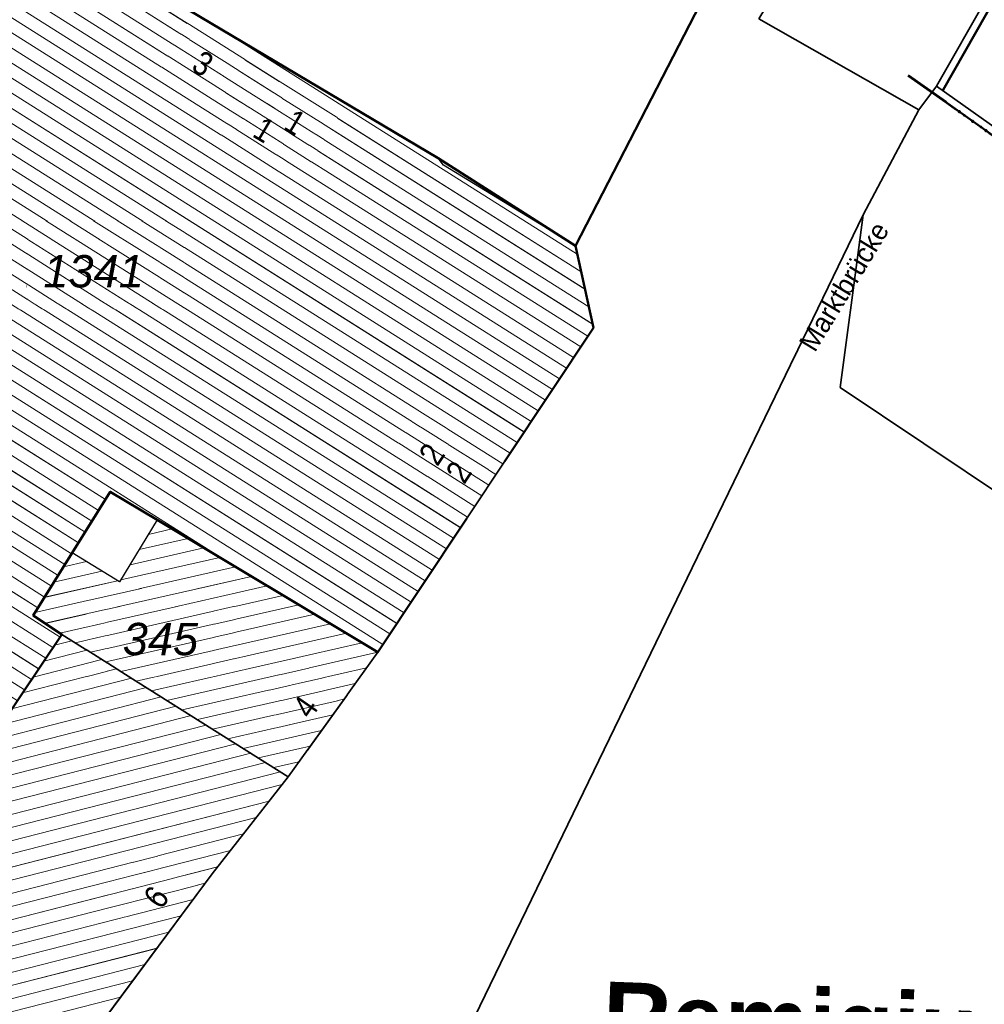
# Model space of a CAD drawing. Header units: millimetres. Extents: x 32365810 to 32368499, y 5620272 to 5622478.
# Tile 54 of 249: x 32366503 to 32366532, y 5620696 to 5620725. Entities that reach past the tile are written whole.
import ezdxf

# ---------------------------------------------------------------- set-up
doc = ezdxf.new("R2010")
doc.units = ezdxf.units.MM
for name, pattern in [('1600.1047', [0]), ('1600.2013', [0, 0]), ('1600.2028', [0]), ('1600.2505', [0])]:
    doc.linetypes.add(name, pattern=pattern)
doc.layers.get('0').update_dxf_attribs({"color": 1, "linetype": 'CONTINUOUS'})
doc.layers.add('_K_Flurstücke_Grenzpunkte', color=251, linetype='CONTINUOUS', lineweight=50)
doc.layers.add('_K_Gebäude', color=251, linetype='CONTINUOUS')
doc.layers.add('_K_Lagebezeichnungen', color=251, linetype='CONTINUOUS')
for name, color, linetype, transparency in [('Flurstücke_Grenzpunkte', 11, 'CONTINUOUS', 0.75), ('Gebäude', 31, 'CONTINUOUS', 0.75), ('Lagebezeichnungen', 12, 'CONTINUOUS', 0.75)]:
    doc.layers.add(name, color=color, linetype=linetype, transparency=transparency)
doc.styles.add('Flurstücksnummer - K 10 700', font='ariali.ttf')
doc.styles.add('Hausnummern NRW', font='arial.ttf', dxfattribs={"width": 0.85})
doc.styles.add('Name - Bauwerk_ Industrie_ Nutzung - F 14', font='arialbd.ttf')
doc.styles.add('Straßename', font='arial.ttf', dxfattribs={"width": 0.95})

# ---------------------------------------------------------------- blocks, each defined once
blk = doc.blocks.new('Flurgrenze_ Begleitsignatur')
at = {"color": 0, "lineweight": -2}
for p, q in [((-0.29, 0), (-0.12, 0)), ((0.12, 0), (0.29, 0))]:
    blk.add_line(p, q, dxfattribs=at)
for p in [(-0.06, 0), (0, 0), (0.06, 0)]:
    blk.add_point(p, dxfattribs=at)
blk = doc.blocks.new('O355')
at = {"layer": 'Flurstücke_Grenzpunkte', "color": 251, "linetype": '1600.2013', "lineweight": 50, "true_color": 0x566563}
blk.add_line((32366030.46848, 5622080.304588), (32366047.62648, 5622110.409588), dxfattribs=at)
at = {"layer": 'Flurstücke_Grenzpunkte', "color": 251, "lineweight": 50, "true_color": 0x566563, "xscale": 5, "yscale": 5, "zscale": 5, "rotation": 60.319517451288}
blk.add_blockref('Flurgrenze_ Begleitsignatur', (32366039.04748, 5622095.357088), dxfattribs=at)
blk = doc.blocks.new('O369')
at = {"layer": 'Flurstücke_Grenzpunkte', "color": 251, "linetype": '1600.2013', "lineweight": 50, "true_color": 0x566563}
blk.add_line((32366030.142338, 5622080.232827), (32366032.528338, 5622078.530827), dxfattribs=at)
at = {"layer": 'Flurstücke_Grenzpunkte', "color": 251, "lineweight": 50, "true_color": 0x566563, "xscale": 5, "yscale": 5, "zscale": 5, "rotation": 324.4986823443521}
blk.add_blockref('Flurgrenze_ Begleitsignatur', (32366031.335338, 5622079.381827), dxfattribs=at)
blk = doc.blocks.new('O745')
at = {"layer": 'Flurstücke_Grenzpunkte', "color": 7, "linetype": '1600.2028', "lineweight": 35}
for p, q in [((32366001.572, 5622086.369), (32365995.222, 5622076.318)), ((32366007.349, 5622083.233), (32366001.572, 5622086.369)), ((32366015.642, 5622078.296), (32366007.349, 5622083.233)), ((32366019.67, 5622075.724), (32366015.642, 5622078.296)), ((32365995.428, 5622076.182), (32365993.343, 5622072.952)), ((32365995.222, 5622076.318), (32365995.428, 5622076.182)), ((32366020.198, 5622073.312), (32366019.67, 5622075.724)), ((32366013.867, 5622063.781), (32366020.198, 5622073.312)), ((32365993.343, 5622072.952), (32366000.19, 5622068.892)), ((32366000.19, 5622068.892), (32365997.648, 5622065.094)), ((32366004.888, 5622066.697), (32366006.007, 5622068.492)), ((32366006.007, 5622068.492), (32366007.387, 5622067.664)), ((32366007.387, 5622067.664), (32366013.867, 5622063.781)), ((32366003.743, 5622064.861), (32366004.888, 5622066.697)), ((32365997.648, 5622065.094), (32366002.74, 5622061.565)), ((32366004.586, 5622064.301), (32366003.743, 5622064.861)), ((32366002.74, 5622061.565), (32366004.586, 5622064.301))]:
    blk.add_line(p, q, dxfattribs=at)
at = {"layer": 'Flurstücke_Grenzpunkte', "color": 7, "lineweight": 18, "insert": (32366005.517, 5622074.484), "char_height": 0.95, "attachment_point": 8, "line_spacing_factor": 0.69, "style": 'Flurstücksnummer - K 10 700', "bg_fill": 2}
blk.add_mtext('1341', dxfattribs=at)
blk = doc.blocks.new('O898')
at = {"layer": 'Flurstücke_Grenzpunkte', "color": 7, "linetype": '1600.2028', "lineweight": 35}
for p, q in [((32366023.502, 5622083.158), (32366019.67, 5622075.724)), ((32366029.752, 5622079.716), (32366025.059, 5622082.392)), ((32366028.119, 5622076.635), (32366029.752, 5622079.716)), ((32366008.652, 5622036.427), (32366028.119, 5622076.635)), ((32366020.198, 5622073.312), (32366019.67, 5622075.724)), ((32366013.867, 5622063.781), (32366020.198, 5622073.312)), ((32366013.867, 5622063.781), (32366011.235, 5622060.119)), ((32366011.235, 5622060.119), (32366009, 5622057.262)), ((32366009, 5622057.262), (32366000.354, 5622045.633))]:
    blk.add_line(p, q, dxfattribs=at)
blk = doc.blocks.new('O928')
at = {"layer": 'Flurstücke_Grenzpunkte', "color": 7, "linetype": '1600.2028', "lineweight": 35}
for p, q in [((32366004.888, 5622066.697), (32366006.007, 5622068.492)), ((32366006.007, 5622068.492), (32366007.387, 5622067.664)), ((32366007.387, 5622067.664), (32366013.867, 5622063.781)), ((32366003.743, 5622064.861), (32366004.888, 5622066.697)), ((32366004.586, 5622064.301), (32366003.743, 5622064.861)), ((32366004.586, 5622064.301), (32366011.235, 5622060.119)), ((32366013.867, 5622063.781), (32366011.235, 5622060.119))]:
    blk.add_line(p, q, dxfattribs=at)
at = {"layer": 'Flurstücke_Grenzpunkte', "color": 7, "lineweight": 18, "insert": (32366007.481, 5622063.676), "char_height": 0.95, "attachment_point": 8, "line_spacing_factor": 0.69, "style": 'Flurstücksnummer - K 10 700', "bg_fill": 2}
blk.add_mtext('345', dxfattribs=at)
blk = doc.blocks.new('O984')
at = {"layer": 'Flurstücke_Grenzpunkte', "color": 7, "linetype": '1600.2028', "lineweight": 35}
for p, q in [((32366043.563, 5622113.055), (32366043.403, 5622112.822)), ((32366047.431, 5622110.521), (32366043.563, 5622113.055)), ((32366043.403, 5622112.822), (32366036.555, 5622101.691)), ((32366030.273, 5622080.416), (32366047.431, 5622110.521)), ((32366036.555, 5622101.691), (32366025.972, 5622083.927)), ((32366025.972, 5622083.927), (32366025.059, 5622082.392)), ((32366029.752, 5622079.716), (32366025.059, 5622082.392)), ((32366029.752, 5622079.716), (32366030.273, 5622080.416))]:
    blk.add_line(p, q, dxfattribs=at)
at = {"layer": 'Flurstücke_Grenzpunkte', "color": 7, "lineweight": 18, "insert": (32366032.158, 5622088.987), "char_height": 0.95, "attachment_point": 8, "line_spacing_factor": 0.69, "style": 'Flurstücksnummer - K 10 700', "bg_fill": 2}
blk.add_mtext('1291', dxfattribs=at)
blk = doc.blocks.new('O1032')
at = {"layer": 'Flurstücke_Grenzpunkte', "color": 7, "linetype": '1600.2028', "lineweight": 35}
for p, q in [((32366030.273, 5622080.416), (32366047.431, 5622110.521)), ((32366050.445, 5622108.222), (32366047.431, 5622110.521)), ((32366041.971, 5622094.162), (32366050.445, 5622108.222)), ((32366041.971, 5622094.162), (32366039.613, 5622090.251)), ((32366032.659, 5622078.714), (32366039.613, 5622090.251)), ((32366030.273, 5622080.416), (32366032.659, 5622078.714))]:
    blk.add_line(p, q, dxfattribs=at)
at = {"layer": 'Flurstücke_Grenzpunkte', "color": 7, "lineweight": 18, "insert": (32366039.429, 5622092.876), "char_height": 0.95, "attachment_point": 8, "line_spacing_factor": 0.69, "style": 'Flurstücksnummer - K 10 700', "bg_fill": 2}
blk.add_mtext('272', dxfattribs=at)
blk = doc.blocks.new('O1130')
at = {"layer": 'Flurstücke_Grenzpunkte', "color": 7, "linetype": '1600.2028', "lineweight": 35}
for p, q in [((32366029.752, 5622079.716), (32366030.273, 5622080.416)), ((32366030.273, 5622080.416), (32366032.659, 5622078.714)), ((32366028.119, 5622076.635), (32366029.752, 5622079.716)), ((32366028.119, 5622076.635), (32366027.45, 5622071.554)), ((32366027.45, 5622071.554), (32366062.096, 5622048.341))]:
    blk.add_line(p, q, dxfattribs=at)
blk = doc.blocks.new('O1169')
at = {"layer": 'Flurstücke_Grenzpunkte', "color": 7, "linetype": '1600.2028', "lineweight": 35}
for p, q in [((32366008.652, 5622036.427), (32366028.119, 5622076.635)), ((32366028.119, 5622076.635), (32366027.45, 5622071.554)), ((32366027.45, 5622071.554), (32366062.096, 5622048.341))]:
    blk.add_line(p, q, dxfattribs=at)
blk = doc.blocks.new('O1293')
at = {"layer": 'Flurstücke_Grenzpunkte', "color": 7, "linetype": '1600.2028', "lineweight": 35}
for p, q in [((32366002.74, 5622061.565), (32366004.586, 5622064.301)), ((32366004.586, 5622064.301), (32366011.235, 5622060.119)), ((32366011.235, 5622060.119), (32366009, 5622057.262)), ((32366009, 5622057.262), (32366000.354, 5622045.633))]:
    blk.add_line(p, q, dxfattribs=at)
blk = doc.blocks.new('O1556')
at = {"layer": 'Flurstücke_Grenzpunkte', "color": 7, "linetype": '1600.2028', "lineweight": 35}
for p, q in [((32366015.642, 5622078.296), (32366007.349, 5622083.233)), ((32366023.502, 5622083.158), (32366019.67, 5622075.724)), ((32366019.67, 5622075.724), (32366015.642, 5622078.296))]:
    blk.add_line(p, q, dxfattribs=at)
blk = doc.blocks.new('O2081')
at = {"layer": 'Gebäude', "color": 7, "linetype": '1600.2505', "lineweight": 18}
for p, q in [((32366007.387, 5622067.664), (32366006.279, 5622065.841)), ((32366013.867, 5622063.781), (32366007.387, 5622067.664)), ((32366004.888, 5622066.697), (32366003.743, 5622064.861)), ((32366006.279, 5622065.841), (32366004.888, 5622066.697)), ((32366003.743, 5622064.861), (32366004.586, 5622064.301)), ((32366004.586, 5622064.301), (32366011.235, 5622060.119)), ((32366011.235, 5622060.119), (32366013.867, 5622063.781))]:
    blk.add_line(p, q, dxfattribs=at)
at = {"layer": 'Lagebezeichnungen', "color": 7, "lineweight": 18, "insert": (32366012.023, 5622061.971), "char_height": 0.7, "attachment_point": 8, "rotation": 55.1489, "line_spacing_factor": 0.69, "style": 'Hausnummern NRW', "bg_fill": 2}
blk.add_mtext('4', dxfattribs=at)
blk = doc.blocks.new('O2469')
at = {"layer": 'Gebäude', "color": 7, "linetype": '1600.2505', "lineweight": 18}
for p, q in [((32366001.572, 5622086.369), (32365995.222, 5622076.318)), ((32366001.754, 5622086.236), (32366001.572, 5622086.369)), ((32366007.213, 5622083.271), (32366001.754, 5622086.236)), ((32366007.349, 5622083.233), (32366007.213, 5622083.271)), ((32366015.642, 5622078.296), (32366007.349, 5622083.233)), ((32366015.794, 5622078.086), (32366015.642, 5622078.296)), ((32366019.67, 5622075.724), (32366015.794, 5622078.086)), ((32365995.428, 5622076.182), (32365993.343, 5622072.952)), ((32365995.222, 5622076.318), (32365995.428, 5622076.182)), ((32366020.198, 5622073.312), (32366019.67, 5622075.724)), ((32366013.867, 5622063.781), (32366020.198, 5622073.312)), ((32365993.343, 5622072.952), (32366000.19, 5622068.892)), ((32366000.19, 5622068.892), (32365997.648, 5622065.094)), ((32366003.743, 5622064.861), (32366006.007, 5622068.492)), ((32366006.007, 5622068.492), (32366013.867, 5622063.781)), ((32365997.648, 5622065.094), (32366002.74, 5622061.565)), ((32366003.743, 5622064.861), (32366004.586, 5622064.301)), ((32366002.74, 5622061.565), (32366004.586, 5622064.301))]:
    blk.add_line(p, q, dxfattribs=at)
at = {"layer": 'Lagebezeichnungen', "color": 7, "lineweight": 18, "char_height": 0.7, "attachment_point": 5, "line_spacing_factor": 0.69, "style": 'Hausnummern NRW', "bg_fill": 2}
for s, insert, rotation in [('3', (32366008.728, 5622081.073), 329.2338), ('1', (32366011.439, 5622079.353), 329.2338), ('3', (32366010.524, 5622079.132), 329.2338), ('2', (32366015.45, 5622069.598), 56.4058)]:
    blk.add_mtext(s, dxfattribs=dict(at, insert=insert, rotation=rotation))
for s, insert, rotation in [('1', (32366010.524, 5622079.132), 329.2338), ('2', (32366016.241, 5622069.072), 56.4058)]:
    blk.add_mtext(s, dxfattribs=dict(at, insert=insert, rotation=rotation))
blk = doc.blocks.new('O2495')
at = {"layer": 'Gebäude', "color": 7, "linetype": '1600.2505', "lineweight": 18}
for p, q in [((32366002.74, 5622061.565), (32366004.586, 5622064.301)), ((32366004.586, 5622064.301), (32366011.235, 5622060.119)), ((32366009, 5622057.262), (32366011.235, 5622060.119)), ((32366000.354, 5622045.633), (32366009, 5622057.262))]:
    blk.add_line(p, q, dxfattribs=at)
at = {"layer": 'Lagebezeichnungen', "color": 7, "lineweight": 18, "insert": (32366007.646, 5622056.37), "char_height": 0.7, "attachment_point": 8, "rotation": 53.9558, "line_spacing_factor": 0.69, "style": 'Hausnummern NRW', "bg_fill": 2}
blk.add_mtext('6', dxfattribs=at)
blk = doc.blocks.new('*X1053')
at = {"color": 253, "linetype": '1600.1047', "lineweight": 18, "true_color": 0xb2b2b2}
for p, q in [((32366007.129729, 5622067.24071), (32366007.827979, 5622067.399753)), ((32366006.858409, 5622066.794306), (32366008.293037, 5622067.121077)), ((32366006.587089, 5622066.347901), (32366008.758096, 5622066.8424)), ((32366004.632495, 5622066.2873), (32366005.304888, 5622066.440454)), ((32366006.315769, 5622065.901497), (32366009.223155, 5622066.563724)), ((32366003.793797, 5622064.942452), (32366009.688213, 5622066.285048)), ((32366004.352929, 5622065.839018), (32366005.761035, 5622066.159748)), ((32366004.073363, 5622065.390735), (32366006.217183, 5622065.879041)), ((32366004.095801, 5622064.626636), (32366010.153272, 5622066.006371)), ((32366004.526939, 5622064.340234), (32366010.618331, 5622065.727695)), ((32366004.97342, 5622064.057326), (32366011.083389, 5622065.449018)), ((32366005.422336, 5622063.774973), (32366011.548448, 5622065.170342)), ((32366005.871252, 5622063.492619), (32366012.013507, 5622064.891666)), ((32366006.320168, 5622063.210266), (32366012.478566, 5622064.612989)), ((32366006.769084, 5622062.927913), (32366012.943624, 5622064.334313)), ((32366007.218, 5622062.645559), (32366013.408683, 5622064.055636)), ((32366007.666916, 5622062.363206), (32366013.862208, 5622063.774333)), ((32366008.115832, 5622062.080853), (32366013.531668, 5622063.31444)), ((32366008.564748, 5622061.7985), (32366013.201127, 5622062.854547)), ((32366009.013664, 5622061.516146), (32366012.870587, 5622062.394653)), ((32366009.46258, 5622061.233793), (32366012.540047, 5622061.93476)), ((32366009.911496, 5622060.95144), (32366012.209506, 5622061.474867)), ((32366010.360412, 5622060.669087), (32366011.878966, 5622061.014974)), ((32366010.809328, 5622060.386733), (32366011.548425, 5622060.555081))]:
    blk.add_line(p, q, dxfattribs=at)
blk = doc.blocks.new('*X1175')
at = {"color": 253, "linetype": '1600.1047', "lineweight": 18, "true_color": 0xb2b2b2}
for p, q in [((32366019.950162, 5622074.444168), (32366001.43021, 5622086.14457)), ((32366020.062846, 5622073.929409), (32366001.229918, 5622085.82754)), ((32366020.17553, 5622073.414649), (32366001.029625, 5622085.51051)), ((32366020.031842, 5622073.061858), (32366000.829333, 5622085.19348)), ((32366019.837478, 5622074.958928), (32366003.419041, 5622085.33165)), ((32366019.824297, 5622072.749409), (32366000.62904, 5622084.876451)), ((32366019.616753, 5622072.436961), (32366000.428748, 5622084.559421)), ((32366019.409208, 5622072.124513), (32366000.228455, 5622084.242391)), ((32366019.201663, 5622071.812065), (32366000.028163, 5622083.925361)), ((32366018.994118, 5622071.499617), (32365999.82787, 5622083.608331)), ((32366018.786574, 5622071.187169), (32365999.627578, 5622083.291301)), ((32366018.579029, 5622070.874721), (32365999.427285, 5622082.974272)), ((32366018.371484, 5622070.562273), (32365999.226993, 5622082.657242)), ((32366018.163939, 5622070.249825), (32365999.0267, 5622082.340212)), ((32366019.724795, 5622075.473688), (32366008.977964, 5622082.263243)), ((32366017.956395, 5622069.937377), (32365998.826408, 5622082.023182)), ((32366017.74885, 5622069.624929), (32365998.626116, 5622081.706152)), ((32366017.541305, 5622069.312481), (32365998.425823, 5622081.389122)), ((32366017.333761, 5622069.000033), (32365998.225531, 5622081.072092)), ((32366017.126216, 5622068.687585), (32365998.025238, 5622080.755063)), ((32366016.918671, 5622068.375136), (32365997.824946, 5622080.438033)), ((32366016.711126, 5622068.062688), (32365997.624653, 5622080.121003)), ((32366016.503582, 5622067.75024), (32365997.424361, 5622079.803973)), ((32366016.296037, 5622067.437792), (32365997.224068, 5622079.486943)), ((32366016.088492, 5622067.125344), (32365997.023776, 5622079.169913)), ((32366015.880948, 5622066.812896), (32365996.823483, 5622078.852883)), ((32366015.673403, 5622066.500448), (32365996.623191, 5622078.535854)), ((32366015.465858, 5622066.188), (32365996.422898, 5622078.218824)), ((32366015.258313, 5622065.875552), (32365996.222606, 5622077.901794)), ((32366015.050769, 5622065.563104), (32365996.022314, 5622077.584764)), ((32366014.843224, 5622065.250656), (32365995.822021, 5622077.267734)), ((32366014.635679, 5622064.938208), (32365995.621729, 5622076.950704)), ((32366014.428134, 5622064.62576), (32365995.421436, 5622076.633674)), ((32366014.22059, 5622064.313311), (32365995.288723, 5622076.27395)), ((32366014.013045, 5622064.000863), (32365995.22643, 5622075.869736)), ((32366009.811375, 5622066.211795), (32365995.023045, 5622075.55466)), ((32366005.863738, 5622068.262236), (32365994.81966, 5622075.239584)), ((32366005.665323, 5622067.944019), (32365994.616275, 5622074.924507)), ((32366005.466909, 5622067.625803), (32365994.41289, 5622074.609431)), ((32366005.268495, 5622067.307586), (32365994.209505, 5622074.294355)), ((32366005.070081, 5622066.98937), (32365994.00612, 5622073.979279)), ((32366004.871666, 5622066.671153), (32365993.802735, 5622073.664203)), ((32366004.673252, 5622066.352937), (32365993.59935, 5622073.349127)), ((32365996.319187, 5622071.187239), (32365993.395965, 5622073.034051)), ((32366004.474838, 5622066.034721), (32366000.11933, 5622068.786412)), ((32366004.276424, 5622065.716504), (32365999.910677, 5622068.474664)), ((32366004.078009, 5622065.398288), (32365999.702024, 5622068.162916)), ((32366003.879595, 5622065.080071), (32365999.493371, 5622067.851168)), ((32366004.533592, 5622064.223325), (32365999.284719, 5622067.53942)), ((32366004.323757, 5622063.912323), (32365999.076066, 5622067.227672)), ((32366004.113922, 5622063.601322), (32365998.867413, 5622066.915924)), ((32366003.904087, 5622063.290321), (32365998.65876, 5622066.604176)), ((32366003.694252, 5622062.97932), (32365998.450107, 5622066.292428)), ((32366003.484417, 5622062.668319), (32365998.241454, 5622065.98068)), ((32366003.274583, 5622062.357317), (32365998.032802, 5622065.668932)), ((32366003.064748, 5622062.046316), (32365997.824149, 5622065.357184)), ((32366002.854913, 5622061.735315), (32365998.775688, 5622064.312458))]:
    blk.add_line(p, q, dxfattribs=at)
blk = doc.blocks.new('*X1184')
at = {"color": 253, "linetype": '1600.1047', "lineweight": 18, "true_color": 0xb2b2b2}
for p, q in [((32366004.882257, 5622064.114664), (32366004.372215, 5622063.984144)), ((32366005.319704, 5622063.839524), (32366004.056542, 5622063.516278)), ((32366005.757152, 5622063.564384), (32366003.74087, 5622063.048413)), ((32366006.1946, 5622063.289244), (32366003.425198, 5622062.580548)), ((32366006.632048, 5622063.014104), (32366003.109526, 5622062.112683)), ((32366007.069495, 5622062.738964), (32366002.793854, 5622061.644818)), ((32366007.506943, 5622062.463824), (32365978.267911, 5622054.981493)), ((32366007.944391, 5622062.188684), (32365978.684996, 5622054.701142)), ((32366008.381839, 5622061.913544), (32365979.102081, 5622054.420791)), ((32366008.819286, 5622061.638404), (32365983.512045, 5622055.162226)), ((32366009.256734, 5622061.363263), (32365984.150582, 5622054.938546)), ((32366009.694182, 5622061.088123), (32365984.789119, 5622054.714865)), ((32366010.13163, 5622060.812983), (32365985.427656, 5622054.491184)), ((32366010.569077, 5622060.537843), (32365986.066194, 5622054.267503)), ((32366011.006525, 5622060.262703), (32365986.704731, 5622054.043822)), ((32366011.054137, 5622059.887803), (32365987.343268, 5622053.820141)), ((32366010.675533, 5622059.403834), (32365988.404484, 5622053.704624)), ((32366010.296929, 5622058.919864), (32365988.905825, 5622053.445835)), ((32366009.918325, 5622058.435895), (32365989.407166, 5622053.187045)), ((32366009.539721, 5622057.951925), (32365989.908507, 5622052.928255)), ((32366009.161117, 5622057.467956), (32365990.409848, 5622052.669466)), ((32366008.795835, 5622056.987395), (32365990.911189, 5622052.410676)), ((32366008.440423, 5622056.509361), (32365991.407885, 5622052.150698)), ((32366008.085011, 5622056.031326), (32365991.801082, 5622051.864234)), ((32366007.729599, 5622055.553291), (32365992.19428, 5622051.57777)), ((32366007.374187, 5622055.075257), (32365992.587477, 5622051.291306)), ((32366007.018775, 5622054.597222), (32365992.980674, 5622051.004842)), ((32366006.663363, 5622054.119188), (32365993.373871, 5622050.718378)), ((32366006.307951, 5622053.641153), (32365993.767068, 5622050.431914))]:
    blk.add_line(p, q, dxfattribs=at)

msp = doc.modelspace()

# ---------------------------------------------------------------- linework, layer by layer
at = {"layer": '_K_Flurstücke_Grenzpunkte', "linetype": '1600.2028', "lineweight": 35}
for p, q in [((32366530.098, 5620722.67), (32366547.256, 5620752.775)), ((32366530.098, 5620722.67), (32366547.256, 5620752.775)), ((32366523.327, 5620725.412), (32366519.495, 5620717.978)), ((32366529.577, 5620721.97), (32366524.884, 5620724.646)), ((32366529.577, 5620721.97), (32366524.884, 5620724.646)), ((32366529.577, 5620721.97), (32366530.098, 5620722.67)), ((32366529.577, 5620721.97), (32366530.098, 5620722.67)), ((32366530.098, 5620722.67), (32366532.484, 5620720.968)), ((32366530.098, 5620722.67), (32366532.484, 5620720.968)), ((32366527.944, 5620718.889), (32366529.577, 5620721.97)), ((32366527.944, 5620718.889), (32366529.577, 5620721.97)), ((32366508.477, 5620678.681), (32366527.944, 5620718.889)), ((32366508.477, 5620678.681), (32366527.944, 5620718.889)), ((32366527.944, 5620718.889), (32366527.275, 5620713.808)), ((32366527.944, 5620718.889), (32366527.275, 5620713.808)), ((32366520.023, 5620715.566), (32366519.495, 5620717.978)), ((32366513.692, 5620706.035), (32366520.023, 5620715.566)), ((32366527.275, 5620713.808), (32366561.921, 5620690.595)), ((32366527.275, 5620713.808), (32366561.921, 5620690.595)), ((32366504.713, 5620708.951), (32366505.832, 5620710.746)), ((32366505.832, 5620710.746), (32366507.212, 5620709.918)), ((32366507.212, 5620709.918), (32366513.692, 5620706.035)), ((32366503.568, 5620707.115), (32366504.713, 5620708.951)), ((32366504.411, 5620706.555), (32366503.568, 5620707.115)), ((32366502.565, 5620703.819), (32366504.411, 5620706.555)), ((32366504.411, 5620706.555), (32366511.06, 5620702.373)), ((32366504.411, 5620706.555), (32366511.06, 5620702.373)), ((32366513.692, 5620706.035), (32366511.06, 5620702.373)), ((32366513.692, 5620706.035), (32366511.06, 5620702.373)), ((32366511.06, 5620702.373), (32366508.825, 5620699.516)), ((32366511.06, 5620702.373), (32366508.825, 5620699.516)), ((32366508.825, 5620699.516), (32366500.179, 5620687.887)), ((32366508.825, 5620699.516), (32366500.179, 5620687.887))]:
    msp.add_line(p, q, dxfattribs=at)
at = {"layer": '_K_Flurstücke_Grenzpunkte', "linetype": '1600.2013', "lineweight": 35}
msp.add_line((32366530.294, 5620722.558), (32366547.452, 5620752.663), dxfattribs=at)
at = {"layer": '_K_Flurstücke_Grenzpunkte', "linetype": '1600.2028'}
msp.add_lwpolyline([(32366520.023, 5620715.566), (32366519.495, 5620717.978), (32366515.467, 5620720.55), (32366507.174, 5620725.487), (32366501.397, 5620728.623), (32366495.047, 5620718.572), (32366495.253, 5620718.436), (32366493.168, 5620715.206), (32366500.015, 5620711.146), (32366497.473, 5620707.348), (32366502.565, 5620703.819), (32366504.411, 5620706.555), (32366503.568, 5620707.115), (32366504.713, 5620708.951), (32366505.832, 5620710.746), (32366507.212, 5620709.918), (32366513.692, 5620706.035)], close=True, dxfattribs=at)
at = {"layer": '_K_Gebäude', "linetype": '1600.1047', "lineweight": 18}
for p, q in [((32366519.776, 5620716.698), (32366501.256, 5620728.398)), ((32366519.888, 5620716.183), (32366501.055, 5620728.081)), ((32366520.001, 5620715.668), (32366500.855, 5620727.764)), ((32366519.663, 5620717.213), (32366503.244, 5620727.585)), ((32366519.857, 5620715.316), (32366500.655, 5620727.447)), ((32366519.65, 5620715.003), (32366500.454, 5620727.13)), ((32366519.442, 5620714.691), (32366500.254, 5620726.813)), ((32366519.235, 5620714.378), (32366500.054, 5620726.496)), ((32366519.027, 5620714.066), (32366499.854, 5620726.179)), ((32366518.82, 5620713.753), (32366499.653, 5620725.862)), ((32366518.612, 5620713.441), (32366499.453, 5620725.545)), ((32366518.404, 5620713.128), (32366499.253, 5620725.228)), ((32366518.197, 5620712.816), (32366499.052, 5620724.911)), ((32366517.989, 5620712.503), (32366498.852, 5620724.594)), ((32366519.55, 5620717.727), (32366508.803, 5620724.517)), ((32366517.782, 5620712.191), (32366498.652, 5620724.277)), ((32366517.574, 5620711.879), (32366498.452, 5620723.96)), ((32366517.367, 5620711.566), (32366498.251, 5620723.643)), ((32366517.159, 5620711.254), (32366498.051, 5620723.326)), ((32366516.952, 5620710.941), (32366497.851, 5620723.009)), ((32366516.744, 5620710.629), (32366497.65, 5620722.692)), ((32366516.537, 5620710.316), (32366497.45, 5620722.375)), ((32366516.329, 5620710.004), (32366497.25, 5620722.058)), ((32366516.121, 5620709.691), (32366497.049, 5620721.741)), ((32366515.914, 5620709.379), (32366496.849, 5620721.424)), ((32366515.706, 5620709.067), (32366496.649, 5620721.107)), ((32366515.499, 5620708.754), (32366496.449, 5620720.79)), ((32366515.291, 5620708.442), (32366496.248, 5620720.472)), ((32366515.084, 5620708.129), (32366496.048, 5620720.155)), ((32366514.876, 5620707.817), (32366495.848, 5620719.838)), ((32366514.669, 5620707.504), (32366495.647, 5620719.521)), ((32366514.461, 5620707.192), (32366495.447, 5620719.204)), ((32366514.254, 5620706.879), (32366495.247, 5620718.887)), ((32366514.046, 5620706.567), (32366495.114, 5620718.528)), ((32366513.838, 5620706.255), (32366495.052, 5620718.123)), ((32366509.637, 5620708.465), (32366494.848, 5620717.808)), ((32366505.689, 5620710.516), (32366494.645, 5620717.493)), ((32366505.491, 5620710.198), (32366494.442, 5620717.178)), ((32366505.292, 5620709.879), (32366494.238, 5620716.863)), ((32366505.094, 5620709.561), (32366494.035, 5620716.548)), ((32366504.896, 5620709.243), (32366493.832, 5620716.233)), ((32366504.697, 5620708.925), (32366493.628, 5620715.918)), ((32366504.499, 5620708.607), (32366493.425, 5620715.603)), ((32366504.3, 5620708.288), (32366499.945, 5620711.04)), ((32366504.102, 5620707.97), (32366499.736, 5620710.728)), ((32366503.903, 5620707.652), (32366499.527, 5620710.417)), ((32366503.705, 5620707.334), (32366499.319, 5620710.105)), ((32366504.359, 5620706.477), (32366499.11, 5620709.793)), ((32366506.955, 5620709.494), (32366507.653, 5620709.653)), ((32366504.149, 5620706.166), (32366498.901, 5620709.481)), ((32366506.684, 5620709.048), (32366508.118, 5620709.375)), ((32366503.939, 5620705.855), (32366498.693, 5620709.17)), ((32366506.413, 5620708.602), (32366508.584, 5620709.096)), ((32366503.73, 5620705.544), (32366498.484, 5620708.858)), ((32366504.458, 5620708.541), (32366505.13, 5620708.694)), ((32366506.141, 5620708.155), (32366509.049, 5620708.817)), ((32366503.52, 5620705.233), (32366498.276, 5620708.546)), ((32366503.619, 5620707.196), (32366509.514, 5620708.539)), ((32366504.178, 5620708.093), (32366505.586, 5620708.413)), ((32366503.31, 5620704.922), (32366498.067, 5620708.234)), ((32366503.899, 5620707.644), (32366506.043, 5620708.133)), ((32366503.921, 5620706.88), (32366509.979, 5620708.26)), ((32366504.352, 5620706.594), (32366510.444, 5620707.981)), ((32366504.799, 5620706.311), (32366510.909, 5620707.703)), ((32366505.248, 5620706.029), (32366511.374, 5620707.424)), ((32366505.697, 5620705.746), (32366511.839, 5620707.145)), ((32366506.146, 5620705.464), (32366512.304, 5620706.867)), ((32366506.595, 5620705.182), (32366512.769, 5620706.588)), ((32366505.145, 5620706.093), (32366503.882, 5620705.77)), ((32366504.708, 5620706.368), (32366504.198, 5620706.238)), ((32366507.043, 5620704.899), (32366513.234, 5620706.309)), ((32366505.583, 5620705.818), (32366503.566, 5620705.302)), ((32366507.492, 5620704.617), (32366513.688, 5620706.028)), ((32366506.02, 5620705.543), (32366503.251, 5620704.834)), ((32366507.941, 5620704.335), (32366513.357, 5620705.568)), ((32366506.457, 5620705.268), (32366502.935, 5620704.366)), ((32366506.895, 5620704.993), (32366502.619, 5620703.898)), ((32366508.39, 5620704.052), (32366513.027, 5620705.108)), ((32366507.332, 5620704.717), (32366478.093, 5620697.235)), ((32366508.839, 5620703.77), (32366512.696, 5620704.648)), ((32366507.77, 5620704.442), (32366478.51, 5620696.955)), ((32366508.207, 5620704.167), (32366478.928, 5620696.674)), ((32366509.288, 5620703.487), (32366512.365, 5620704.188)), ((32366508.645, 5620703.892), (32366483.337, 5620697.416)), ((32366509.082, 5620703.617), (32366483.976, 5620697.192)), ((32366509.737, 5620703.205), (32366512.035, 5620703.729)), ((32366509.52, 5620703.342), (32366484.615, 5620696.969)), ((32366510.186, 5620702.923), (32366511.704, 5620703.269)), ((32366509.957, 5620703.067), (32366485.253, 5620696.745)), ((32366510.395, 5620702.792), (32366485.892, 5620696.521)), ((32366510.635, 5620702.64), (32366511.374, 5620702.809)), ((32366510.832, 5620702.516), (32366486.53, 5620696.297)), ((32366510.88, 5620702.141), (32366487.169, 5620696.074)), ((32366510.501, 5620701.657), (32366488.23, 5620695.958)), ((32366510.122, 5620701.174), (32366488.731, 5620695.699)), ((32366509.744, 5620700.69), (32366489.233, 5620695.441)), ((32366509.365, 5620700.206), (32366489.734, 5620695.182)), ((32366508.987, 5620699.722), (32366490.235, 5620694.923)), ((32366508.621, 5620699.241), (32366490.737, 5620694.664)), ((32366508.266, 5620698.763), (32366491.233, 5620694.404)), ((32366507.91, 5620698.285), (32366491.627, 5620694.118)), ((32366507.555, 5620697.807), (32366492.02, 5620693.831)), ((32366507.2, 5620697.329), (32366492.413, 5620693.545)), ((32366506.844, 5620696.851), (32366492.806, 5620693.259)), ((32366506.489, 5620696.373), (32366493.199, 5620692.972)), ((32366506.133, 5620695.895), (32366493.592, 5620692.686))]:
    msp.add_line(p, q, dxfattribs=at)

# ---------------------------------------------------------------- block references
at = {"layer": '_K_Flurstücke_Grenzpunkte', "color": 251, "lineweight": 60, "true_color": 0x566563, "xscale": 8, "yscale": 8, "zscale": 8, "rotation": 324.498683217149}
msp.add_blockref('Flurgrenze_ Begleitsignatur', (32366531.161, 5620721.635), dxfattribs=at)
at = {"layer": 'Flurstücke_Grenzpunkte', "color": 7, "true_color": 0xffffff}
for name in ['O355', 'O369']:
    msp.add_blockref(name, (499.825, -1357.746), dxfattribs=at)

# ---------------------------------------------------------------- texts
at = {"layer": '_K_Lagebezeichnungen', "style": 'Name - Bauwerk_ Industrie_ Nutzung - F 14'}
msp.add_text('Remigiusplatz', height=2, rotation=357.8707, dxfattribs=at).set_placement((32366520.259, 5620694.358))

# ---------------------------------------------------------------- next in the draw order: texts
at = {"layer": '_K_Lagebezeichnungen', "lineweight": 18, "char_height": 1, "line_spacing_factor": 0.69, "style": 'Hausnummern NRW', "bg_fill": 2}
for s, insert, attachment_point, rotation in [('3', (32366508.553, 5620723.327), 5, 329.2337), ('3', (32366510.349, 5620721.386), 5, 329.2337), ('2', (32366515.275, 5620711.852), 5, 56.4058), ('4', (32366511.848, 5620704.225), 8, 55.1489), ('6', (32366507.471, 5620698.624), 8, 53.9558)]:
    msp.add_mtext(s, dxfattribs=dict(at, insert=insert, attachment_point=attachment_point, rotation=rotation))
at = {"layer": 'Lagebezeichnungen', "color": 7, "lineweight": 18, "insert": (32366526.534, 5620714.814), "char_height": 0.581, "attachment_point": 7, "rotation": 58.6752, "line_spacing_factor": 0.69, "style": 'Straßename', "bg_fill": 2}
msp.add_mtext('Marktbrücke', dxfattribs=at)

# ---------------------------------------------------------------- next in the draw order: linework, layer by layer
at = {"layer": '_K_Gebäude', "linetype": '1600.2505', "lineweight": -2}
msp.add_lwpolyline([(32366507.212, 5620709.918), (32366506.104, 5620708.095), (32366504.713, 5620708.951), (32366503.568, 5620707.115), (32366504.411, 5620706.555), (32366511.06, 5620702.373), (32366513.692, 5620706.035)], close=True, dxfattribs=at)
msp.add_lwpolyline([(32366500.179, 5620687.887), (32366508.825, 5620699.516), (32366511.06, 5620702.373), (32366504.411, 5620706.555), (32366502.565, 5620703.819)], dxfattribs=at)

# ---------------------------------------------------------------- next in the draw order: texts
at = {"layer": '_K_Lagebezeichnungen', "lineweight": 18, "char_height": 1, "attachment_point": 5, "line_spacing_factor": 0.69, "style": 'Hausnummern NRW', "bg_fill": 2}
for s, insert, rotation in [('1', (32366510.349, 5620721.386), 329.2337), ('2', (32366516.066, 5620711.326), 56.4058)]:
    msp.add_mtext(s, dxfattribs=dict(at, insert=insert, rotation=rotation))

# ---------------------------------------------------------------- next in the draw order: texts
at = {"layer": '_K_Lagebezeichnungen', "lineweight": 18, "insert": (32366511.264, 5620721.607), "char_height": 1, "attachment_point": 5, "rotation": 329.2337, "line_spacing_factor": 0.69, "style": 'Hausnummern NRW', "bg_fill": 2}
msp.add_mtext('1', dxfattribs=at)

# ---------------------------------------------------------------- next in the draw order: linework, layer by layer
at = {"layer": '_K_Flurstücke_Grenzpunkte', "linetype": '1600.2028'}
msp.add_lwpolyline([(32366461.053, 5620745.39), (32366470.553, 5620742.079), (32366483.261, 5620737.042), (32366489.16, 5620734.444), (32366493.646, 5620732.468), (32366501.397, 5620728.623), (32366507.174, 5620725.487), (32366515.467, 5620720.55), (32366519.495, 5620717.978), (32366523.327, 5620725.412), (32366516.875, 5620728.824), (32366510.296, 5620731.811), (32366510.118, 5620731.503), (32366509.931, 5620731.604), (32366504.467, 5620734.551), (32366503.65, 5620734.991), (32366498.734, 5620737.179), (32366495.065, 5620738.604), (32366492.001, 5620739.9), (32366486.187, 5620742.359)], dxfattribs=at)
at = {"layer": '_K_Gebäude', "linetype": '1600.2505', "lineweight": -2}
msp.add_lwpolyline([(32366520.023, 5620715.566), (32366519.495, 5620717.978), (32366515.619, 5620720.34), (32366515.467, 5620720.55), (32366507.174, 5620725.487), (32366507.038, 5620725.525), (32366501.579, 5620728.49), (32366501.397, 5620728.623), (32366495.047, 5620718.572), (32366495.253, 5620718.436), (32366493.168, 5620715.206), (32366500.015, 5620711.146), (32366497.473, 5620707.348), (32366502.565, 5620703.819), (32366504.411, 5620706.555), (32366503.568, 5620707.115), (32366505.832, 5620710.746), (32366513.692, 5620706.035)], close=True, dxfattribs=at)

# ---------------------------------------------------------------- next in the draw order: texts
at = {"layer": '_K_Flurstücke_Grenzpunkte', "lineweight": 18, "char_height": 1.3, "attachment_point": 8, "line_spacing_factor": 0.69, "style": 'Flurstücksnummer - K 10 700', "bg_fill": 2}
for s, insert in [('1341', (32366505.342, 5620716.738)), ('345', (32366507.306, 5620705.93))]:
    msp.add_mtext(s, dxfattribs=dict(at, insert=insert))

# ---------------------------------------------------------------- next in the draw order: block references
at = {"layer": 'Flurstücke_Grenzpunkte', "color": 7, "true_color": 0xffffff}
msp.add_blockref('O745', (499.825, -1357.746), dxfattribs=at)

# ---------------------------------------------------------------- next in the draw order: block references
msp.add_blockref('O898', (499.825, -1357.746), dxfattribs=at)

# ---------------------------------------------------------------- next in the draw order: block references
for name in ['O984', 'O928']:
    msp.add_blockref(name, (499.825, -1357.746), dxfattribs=at)

# ---------------------------------------------------------------- next in the draw order: block references
msp.add_blockref('O1032', (499.825, -1357.746), dxfattribs=at)

# ---------------------------------------------------------------- next in the draw order: block references
msp.add_blockref('O1130', (499.825, -1357.746), dxfattribs=at)

# ---------------------------------------------------------------- next in the draw order: block references
msp.add_blockref('O1169', (499.825, -1357.746), dxfattribs=at)

# ---------------------------------------------------------------- next in the draw order: block references
msp.add_blockref('O1293', (499.825, -1357.746), dxfattribs=at)

# ---------------------------------------------------------------- next in the draw order: block references
msp.add_blockref('O1556', (499.825, -1357.746), dxfattribs=at)
at = {"layer": 'Gebäude', "color": 7, "true_color": 0xffffff}
msp.add_blockref('O2081', (499.825, -1357.746), dxfattribs=at)

# ---------------------------------------------------------------- next in the draw order: block references
msp.add_blockref('O2469', (499.825, -1357.746), dxfattribs=at)

# ---------------------------------------------------------------- next in the draw order: block references
msp.add_blockref('O2495', (499.825, -1357.746), dxfattribs=at)

# ---------------------------------------------------------------- next in the draw order: block references
for name in ['*X1184', '*X1175', '*X1053']:
    msp.add_blockref(name, (499.825, -1357.746), dxfattribs=at)

doc.saveas('drawing.dxf')
